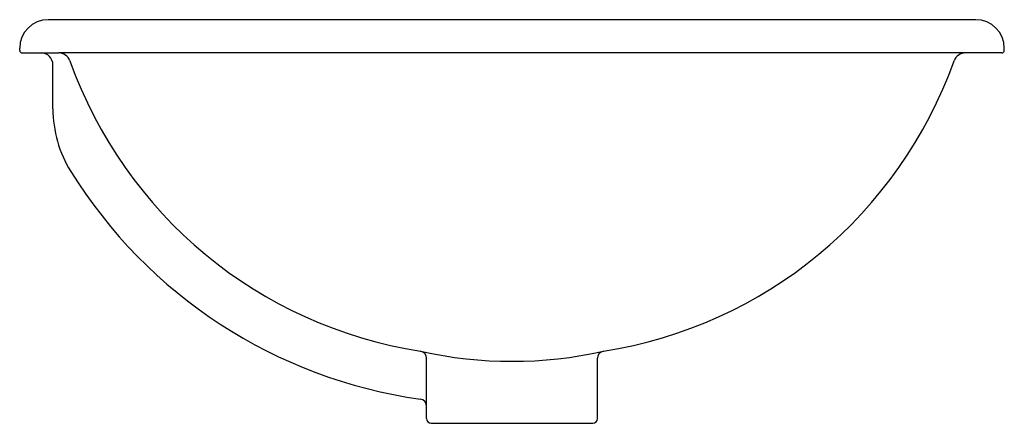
# Model space of a CAD drawing. Header units: millimetres. Extents: x -0.208 to 0.207, y -0.083 to 0.087.
import ezdxf

# ---------------------------------------------------------------- set-up
doc = ezdxf.new("R2010")
doc.units = ezdxf.units.MM
doc.layers.add('BLOCKS', color=3, linetype='Continuous')

msp = doc.modelspace()

# ---------------------------------------------------------------- linework, layer by layer
at = {"layer": 'BLOCKS'}
for p, q in [((0.1954742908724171, 0.08686833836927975), (-0.1955257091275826, 0.08686833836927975)), ((-0.207525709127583, 0.07386833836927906), (-0.207525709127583, 0.0748683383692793)), ((0.2074742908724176, 0.07386833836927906), (0.2074742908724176, 0.0748683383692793)), ((-0.2065257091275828, 0.07286833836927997), (-0.2010961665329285, 0.07286833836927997)), ((-0.2045257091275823, 0.07286833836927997), (-0.1910861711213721, 0.07286833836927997)), ((0.1910347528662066, 0.07286833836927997), (-0.1910861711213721, 0.07286833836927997)), ((0.2044742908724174, 0.07286833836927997), (0.1910347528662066, 0.07286833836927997)), ((0.2064742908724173, 0.07286833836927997), (0.1972365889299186, 0.07286833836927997)), ((-0.1935257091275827, 0.0493636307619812), (-0.1935257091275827, 0.0678683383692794)), ((-0.03602570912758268, -0.08113166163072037), (-0.03602570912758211, -0.05571918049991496)), ((0.03597429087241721, -0.08113166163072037), (0.03597429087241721, -0.05571918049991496)), ((-0.03402570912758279, -0.08313166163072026), (-0.02802570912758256, -0.08313166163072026)), ((-0.02802570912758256, -0.08313166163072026), (0.0279742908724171, -0.08313166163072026)), ((0.0279742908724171, -0.08313166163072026), (0.03397429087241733, -0.08313166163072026))]:
    msp.add_line(p, q, dxfattribs=at)
for centre, radius, start, end in [((-0.1955257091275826, 0.0748683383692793), 0.012, 90, 180), ((0.1954742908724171, 0.0748683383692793), 0.012, 0, 90), ((-0.2065257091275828, 0.07386833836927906), 0.001, 180, 270), ((-0.1985257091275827, 0.0678683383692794), 0.005, 0, 90), ((-0.1910861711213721, 0.0678683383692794), 0.005, 19.62460454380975, 90), ((0.1910347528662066, 0.0678683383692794), 0.005, 90, 160.3753954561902), ((0.2064742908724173, 0.07386833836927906), 0.001, 270, 0), ((-0.009767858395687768, 0.1325206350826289), 0.1875, 199.6246045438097, 261.1652878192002), ((0.009716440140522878, 0.1325206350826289), 0.1875, 278.8347121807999, 340.3753954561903), ((-0.1435257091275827, 0.0493636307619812), 0.05, 180, 211.8691389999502), ((-0.009767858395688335, 0.1325206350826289), 0.2075, 211.8691389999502, 262.0104686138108), ((-0.03902570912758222, -0.05571918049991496), 0.003, 0, 81.16528781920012), ((-2.570912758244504e-05, 0.119169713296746), 0.1761910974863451, 257.3652267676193, 282.6347732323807), ((0.03897429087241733, -0.05571918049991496), 0.003, 98.83471218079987, 180), ((-0.03902570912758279, -0.07593614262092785), 0.003, 0, 82.01046861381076), ((-0.03402570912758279, -0.08113166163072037), 0.002, 180, 270), ((0.03397429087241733, -0.08113166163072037), 0.002, 270, 0)]:
    msp.add_arc(centre, radius, start, end, dxfattribs=at)

doc.saveas('drawing.dxf')
